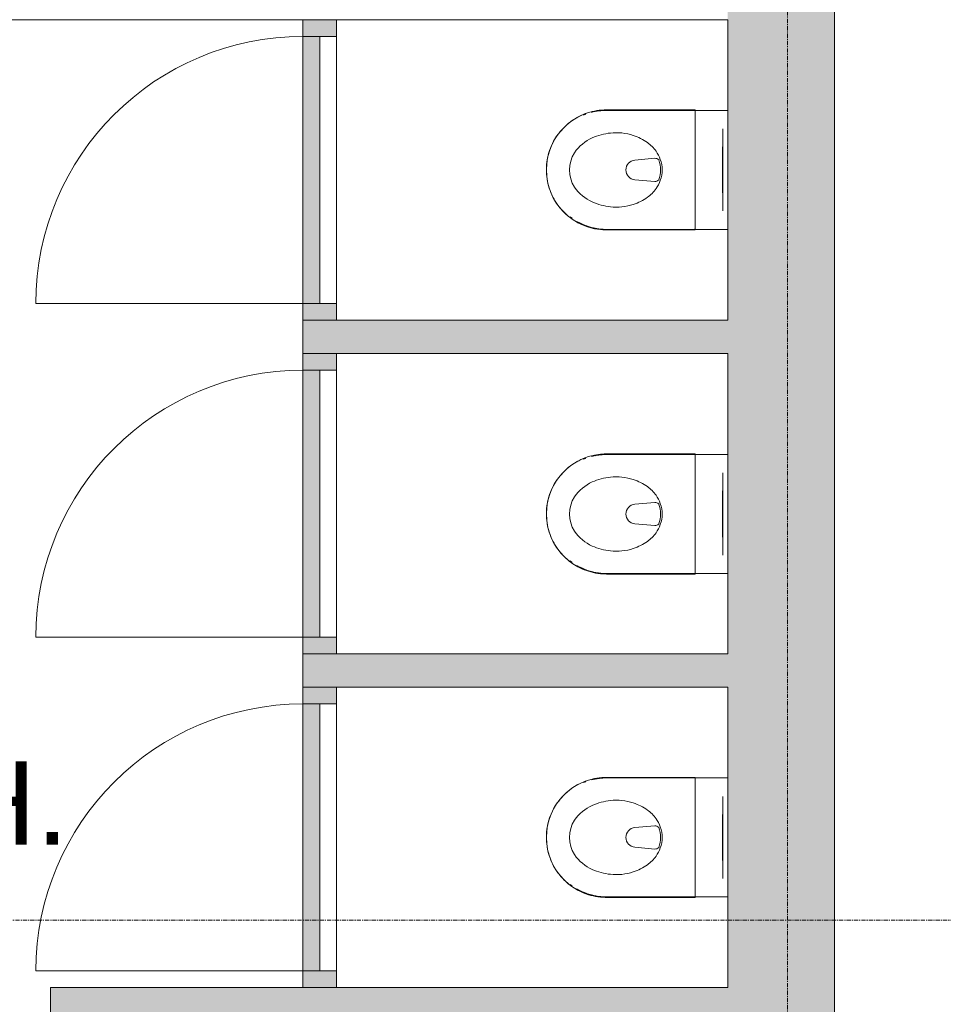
# Model space of a CAD drawing. Header units: millimetres. Extents: x 23089 to 106528, y 39021 to 113498.
# Tile 21 of 50: x 57066 to 59833, y 47883 to 50833. Entities that reach past the tile are written whole.
import ezdxf

# ---------------------------------------------------------------- set-up
doc = ezdxf.new("R2010")
doc.units = ezdxf.units.MM
doc.linetypes.add('ARC Grid Line', pattern=[22.225, 12.7, -3.175, 3.175, -3.175])
for name, color, linetype, lineweight in [('A--A2__Ruwbouw', 8, 'Continuous', 9), ('A--L$01A__Algemeen', 7, 'Continuous', 9), ('A--L$07A__Stramien', 1, 'Continuous', 13), ('A--L22__Binnenwanden', 2, 'Continuous', 9), ('A--L3__Afbouw', 2, 'Continuous', 9), ('A--L74__VasteSanitaireVoorz', 1, 'Continuous', 9), ('A--LR9__AlgVoorz', 7, 'Continuous', 9), ('A--TR9__AlgVoorz', 1, 'Continuous', 13)]:
    doc.layers.add(name, color=color, linetype=linetype, lineweight=lineweight)
doc.styles.add('Arial_1', font='arial.ttf', dxfattribs={"height": 250})

# ---------------------------------------------------------------- blocks, each defined once
blk = doc.blocks.new('32_DO_WB_vo deur enkel1 - vo 2-1766203-DO-Begane grond - Nieuwe vloeren')
at = {"layer": 'A--L3__Afbouw'}
h = blk.add_hatch(color=9, dxfattribs=at)
h.paths.add_polyline_path([(570, 0), (570, 50), (520, 50), (520, -50), (570, -50)])
h.paths.add_polyline_path([(-280, 0), (-280, 50), (-330, 50), (-330, -50), (-280, -50)])
blk.add_hatch(color=9, dxfattribs=at).paths.add_polyline_path([(520, -50), (520, 0), (-280, 0), (-280, -50), (397.8, -50)])
at = {"layer": 'A--L$01A__Algemeen'}
blk.add_line((520, -50), (520, -850), dxfattribs=at)
blk.add_arc((520, -50), 800, 180, 270, dxfattribs=at)
at = {"layer": 'A--L3__Afbouw'}
for p, q in [((-330, -50), (-330, 50)), ((-330, 50), (-280, 50)), ((-280, 50), (-280, -50)), ((520, -50), (520, 50)), ((520, 50), (570, 50)), ((570, 50), (570, -50)), ((-280, 0), (520, 0)), ((-280, -50), (-280, 0)), ((520, 0), (520, -50)), ((-280, -50), (-330, -50)), ((520, -50), (-280, -50)), ((570, -50), (520, -50))]:
    blk.add_line(p, q, dxfattribs=at)
blk = doc.blocks.new('74_PF_UN_toilet_rimfree - type-V26-DO-Begane grond - Nieuwe vloeren')
at = {"layer": 'A--L$01A__Algemeen'}
for p, q in [((-180, -97.1), (-180, -363.1)), ((179.8, -97.1), (-180, -97.1)), ((-180, -97.1), (-180, -363.1)), ((-180, -97.1), (179.8, -97.1)), ((179.8, -363.1), (179.8, -97.1)), ((179.8, -363.1), (179.8, -97.1))]:
    blk.add_line(p, q, dxfattribs=at)
at = {"layer": 'A--L$01A__Algemeen', "flags": 128}
blk.add_lwpolyline([(-180, -363.1), (-179.9, -370.3), (-179.4, -377.5), (-178.7, -384.7), (-177.7, -391.8), (-176.4, -398.9), (-174.8, -405.9), (-173, -412.8), (-170.9, -419.7), (-168.5, -426.5), (-165.8, -433.2), (-162.9, -439.7), (-159.7, -446.2), (-156.2, -452.5), (-152.5, -458.7), (-148.6, -464.7), (-144.4, -470.6), (-140, -476.2), (-135.4, -481.7), (-130.5, -487.1), (-125.4, -492.2), (-120.2, -497.1), (-114.7, -501.8), (-109.1, -506.2), (-103.3, -510.5), (-97.3, -514.5), (-91.2, -518.3), (-84.9, -521.8), (-78.5, -525), (-72, -528), (-65.3, -530.8), (-58.5, -533.3), (-51.7, -535.5), (-44.8, -537.4), (-37.8, -539), (-30.7, -540.4), (-23.6, -541.5), (-16.4, -542.3), (-9.2, -542.8), (-2.1, -543), (5.1, -542.9), (12.3, -542.6), (19.5, -541.9), (26.6, -541), (33.7, -539.8), (40.8, -538.3), (47.7, -536.5), (54.6, -534.5), (61.4, -532.2), (68.1, -529.6), (74.7, -526.7), (81.2, -523.6), (87.6, -520.2), (93.8, -516.6), (99.8, -512.7), (105.7, -508.6), (111.5, -504.2), (117, -499.6), (122.4, -494.8), (127.6, -489.8), (132.5, -484.6), (137.3, -479.2), (141.8, -473.6), (146.1, -467.9), (150.2, -461.9), (154, -455.9), (157.6, -449.6), (160.9, -443.2), (164, -436.7), (166.8, -430.1), (169.4, -423.4), (171.7, -416.6), (173.6, -409.6), (175.4, -402.7), (176.8, -395.6), (178, -388.5), (178.8, -381.4), (179.4, -374.2), (179.7, -367), (179.8, -363.1)], dxfattribs=at)
at = {"layer": 'A--L$01A__Algemeen'}
blk.add_arc((-0.1, -363.1), 179.9, 180, 360, dxfattribs=at)
for points, knots in [([(-178, -99.1), (-178.2, -98.9), (-178.4, -98.7), (-178.8, -98.3), (-179, -98.1), (-179.1, -98), (-179.3, -97.9), (-179.4, -97.7), (-179.6, -97.5), (-179.7, -97.4), (-179.9, -97.3), (-180, -97.1), (-180, -97.1), (-180, -97.1)], [-1, -1, -1, -1, -0.833333, -0.75, -0.666667, -0.625, -0.583333, -0.5, -0.416667, -0.333333, -0.25, -0.166667, 0, 0, 0, 0]), ([(179.8, -97.1), (179.8, -97.1), (179.7, -97.1), (179.6, -97.3), (179.5, -97.4), (179.4, -97.5), (179.2, -97.7), (179, -97.9), (178.8, -98.1), (178.7, -98.2), (178.5, -98.4), (178.2, -98.7), (177.9, -98.9), (177.8, -99.1)], [0, 0, 0, 0, 0.166667, 0.25, 0.333333, 0.416667, 0.5, 0.583333, 0.666667, 0.708333, 0.75, 0.833333, 1, 1, 1, 1])]:
    blk.add_open_spline(points, degree=3, knots=knots, dxfattribs=at)
at = {"layer": 'A--L74__VasteSanitaireVoorz'}
for p, q in [((-178.3, 0), (-178.3, -362.3)), ((-178.3, -63), (-178.3, 0)), ((-178.3, 0), (-178.3, -362.3)), ((-178.3, -63), (-178.3, 0)), ((-118, 0), (-123, 0)), ((-118, 0), (118, 0)), ((123, 0), (118, 0)), ((178.3, -362.3), (178.3, 0)), ((178.3, 0), (178.3, -63)), ((178.3, -362.3), (178.3, 0)), ((178.3, 0), (178.3, -63)), ((-123, -15), (-118, -15)), ((-123, -15), (-118, -15)), ((118, -15), (-118, -15)), ((-69, -15.5), (69, -15.5)), ((-69, -15.5), (69, -15.5)), ((31, -15.5), (-31, -15.5)), ((31, -15.5), (-31, -15.5)), ((118, -15), (123, -15)), ((118, -15), (123, -15)), ((-178.3, -362.3), (-178.3, -63)), ((-178.3, -362.3), (-178.3, -63)), ((178.3, -63), (178.3, -362.3)), ((178.3, -63), (178.3, -362.3)), ((-34.8, -218.3), (-29.5, -278.1)), ((34.8, -218.3), (29.5, -278.1)), ((-178.3, -362.3), (-178.1, -369.4)), ((-178.3, -362.3), (-178.1, -369.4)), ((-166.8, -425.1), (-164.2, -431.7)), ((-166.8, -425.1), (-164.2, -431.7)), ((140.7, -471.8), (144.9, -466.1)), ((140.7, -471.8), (144.9, -466.1))]:
    blk.add_line(p, q, dxfattribs=at)
at = {"layer": 'A--L74__VasteSanitaireVoorz', "flags": 128}
for points in [[(-177.7, -376.5), (-177, -383.6), (-176, -390.7), (-174.7, -397.7)], [(-177.7, -376.5), (-177, -383.6), (-176, -390.7), (-174.7, -397.7)], [(173.9, -401.4), (175.3, -394.5), (176.5, -387.4), (177.3, -380.3), (177.9, -373.2), (178.2, -366.1), (178.3, -362.3)], [(173.9, -401.4), (175.3, -394.5), (176.5, -387.4), (177.3, -380.3), (177.9, -373.2), (178.2, -366.1), (178.3, -362.3)], [(159.6, -441.7), (162.7, -435.2), (165.4, -428.6), (168, -422)], [(159.6, -441.7), (162.7, -435.2), (165.4, -428.6), (168, -422)]]:
    blk.add_lwpolyline(points, dxfattribs=at)
at = {"layer": 'A--L74__VasteSanitaireVoorz'}
for centre, radius, start, end in [((4.3, -301), 105.4, 109.8989, 125.0353), ((0, -289.1), 92.7, 70.1011, 109.8989), ((0, -289.1), 87.7, 70.1011, 109.8989), ((-4.3, -301), 105.4, 54.9647, 70.1011), ((4.3, -301), 105.4, 125.0353, 144.9647), ((-21.1, -217.1), 13.7, 129.7154, 185), ((21.1, -217.1), 13.7, 355, 50.2846), ((-4.3, -301), 105.4, 35.0353, 54.9647), ((51, -333.7), 162.5, 144.9647, 161.7326), ((-51, -333.7), 162.5, 18.2674, 35.0353), ((51, -333.7), 162.5, 161.7326, 186.2674), ((0, -275.5), 29.6, 185, 355), ((-51, -333.7), 162.5, 353.7326, 18.2674), ((73, -331.3), 184.6, 186.2674, 203.7326), ((-73, -331.3), 184.6, 336.2674, 353.7326), ((0, -362.3), 178.3, 180, 195), ((0, -362.3), 178.3, 180, 195), ((0, -362.3), 178.3, 180, 195), ((0, -362.3), 178.3, 180, 195), ((0, -362.3), 178.3, 330, 0), ((0, -362.3), 178.3, 330, 360), ((0, -362.3), 178.3, 330, 0), ((0, -362.3), 178.3, 330, 360), ((16.9, -356), 123.3, 203.7326, 236.2674), ((-16.9, -356), 123.3, 303.7326, 336.2674), ((0, -381.4), 92.8, 236.2674, 303.7326)]:
    blk.add_arc(centre, radius, start, end, dxfattribs=at)
blk = doc.blocks.new('74_PF_UN_toilet_rimfree - type-V27-DO-Begane grond - Nieuwe vloeren')
at = {"layer": 'A--L$01A__Algemeen'}
for p, q in [((-180, -97.1), (-180, -363.1)), ((179.8, -97.1), (-180, -97.1)), ((-180, -97.1), (-180, -363.1)), ((-180, -97.1), (179.8, -97.1)), ((179.8, -363.1), (179.8, -97.1)), ((179.8, -363.1), (179.8, -97.1))]:
    blk.add_line(p, q, dxfattribs=at)
at = {"layer": 'A--L$01A__Algemeen', "flags": 128}
blk.add_lwpolyline([(-180, -363.1), (-179.9, -370.3), (-179.4, -377.5), (-178.7, -384.7), (-177.7, -391.8), (-176.4, -398.9), (-174.8, -405.9), (-173, -412.8), (-170.9, -419.7), (-168.5, -426.5), (-165.8, -433.2), (-162.9, -439.7), (-159.7, -446.2), (-156.2, -452.5), (-152.5, -458.7), (-148.6, -464.7), (-144.4, -470.6), (-140, -476.2), (-135.4, -481.7), (-130.5, -487.1), (-125.4, -492.2), (-120.2, -497.1), (-114.7, -501.8), (-109.1, -506.2), (-103.3, -510.5), (-97.3, -514.5), (-91.2, -518.3), (-84.9, -521.8), (-78.5, -525), (-72, -528), (-65.3, -530.8), (-58.5, -533.3), (-51.7, -535.5), (-44.8, -537.4), (-37.8, -539), (-30.7, -540.4), (-23.6, -541.5), (-16.4, -542.3), (-9.2, -542.8), (-2.1, -543), (5.1, -542.9), (12.3, -542.6), (19.5, -541.9), (26.6, -541), (33.7, -539.8), (40.8, -538.3), (47.7, -536.5), (54.6, -534.5), (61.4, -532.2), (68.1, -529.6), (74.7, -526.7), (81.2, -523.6), (87.6, -520.2), (93.8, -516.6), (99.8, -512.7), (105.7, -508.6), (111.5, -504.2), (117, -499.6), (122.4, -494.8), (127.6, -489.8), (132.5, -484.6), (137.3, -479.2), (141.8, -473.6), (146.1, -467.9), (150.2, -461.9), (154, -455.9), (157.6, -449.6), (160.9, -443.2), (164, -436.7), (166.8, -430.1), (169.4, -423.4), (171.7, -416.6), (173.6, -409.6), (175.4, -402.7), (176.8, -395.6), (178, -388.5), (178.8, -381.4), (179.4, -374.2), (179.7, -367), (179.8, -363.1)], dxfattribs=at)
at = {"layer": 'A--L$01A__Algemeen'}
blk.add_arc((-0.1, -363.1), 179.9, 180, 360, dxfattribs=at)
for points, knots in [([(-178, -99.1), (-178.2, -98.9), (-178.4, -98.7), (-178.8, -98.3), (-179, -98.1), (-179.1, -98), (-179.3, -97.9), (-179.4, -97.7), (-179.6, -97.5), (-179.7, -97.4), (-179.9, -97.3), (-180, -97.1), (-180, -97.1), (-180, -97.1)], [-1, -1, -1, -1, -0.833333, -0.75, -0.666667, -0.625, -0.583333, -0.5, -0.416667, -0.333333, -0.25, -0.166667, 0, 0, 0, 0]), ([(179.8, -97.1), (179.8, -97.1), (179.7, -97.1), (179.6, -97.3), (179.5, -97.4), (179.4, -97.5), (179.2, -97.7), (179, -97.9), (178.8, -98.1), (178.7, -98.2), (178.5, -98.4), (178.2, -98.7), (177.9, -98.9), (177.8, -99.1)], [0, 0, 0, 0, 0.166667, 0.25, 0.333333, 0.416667, 0.5, 0.583333, 0.666667, 0.708333, 0.75, 0.833333, 1, 1, 1, 1])]:
    blk.add_open_spline(points, degree=3, knots=knots, dxfattribs=at)
at = {"layer": 'A--L74__VasteSanitaireVoorz'}
for p, q in [((-178.3, 0), (-178.3, -362.3)), ((-178.3, -63), (-178.3, 0)), ((-178.3, 0), (-178.3, -362.3)), ((-178.3, -63), (-178.3, 0)), ((-118, 0), (-123, 0)), ((-118, 0), (118, 0)), ((123, 0), (118, 0)), ((178.3, -362.3), (178.3, 0)), ((178.3, 0), (178.3, -63)), ((178.3, -362.3), (178.3, 0)), ((178.3, 0), (178.3, -63)), ((-123, -15), (-118, -15)), ((-123, -15), (-118, -15)), ((118, -15), (-118, -15)), ((-69, -15.5), (69, -15.5)), ((-69, -15.5), (69, -15.5)), ((31, -15.5), (-31, -15.5)), ((31, -15.5), (-31, -15.5)), ((118, -15), (123, -15)), ((118, -15), (123, -15)), ((-178.3, -362.3), (-178.3, -63)), ((-178.3, -362.3), (-178.3, -63)), ((178.3, -63), (178.3, -362.3)), ((178.3, -63), (178.3, -362.3)), ((-34.8, -218.3), (-29.5, -278.1)), ((34.8, -218.3), (29.5, -278.1)), ((-178.3, -362.3), (-178.1, -369.4)), ((-178.3, -362.3), (-178.1, -369.4)), ((-166.8, -425.1), (-164.2, -431.7)), ((-166.8, -425.1), (-164.2, -431.7)), ((140.7, -471.8), (144.9, -466.1)), ((140.7, -471.8), (144.9, -466.1))]:
    blk.add_line(p, q, dxfattribs=at)
at = {"layer": 'A--L74__VasteSanitaireVoorz', "flags": 128}
for points in [[(-177.7, -376.5), (-177, -383.6), (-176, -390.7), (-174.8, -397.1)], [(-177.7, -376.5), (-177, -383.6), (-176, -390.7), (-174.8, -397.1)], [(173.9, -401.4), (175.3, -394.5), (176.5, -387.4), (177.3, -380.3), (177.9, -373.2), (178.2, -366.1), (178.3, -362.3)], [(173.9, -401.4), (175.3, -394.5), (176.5, -387.4), (177.3, -380.3), (177.9, -373.2), (178.2, -366.1), (178.3, -362.3)], [(159.6, -441.7), (162.7, -435.2), (165.4, -428.6), (168, -422)], [(159.6, -441.7), (162.7, -435.2), (165.4, -428.6), (168, -422)]]:
    blk.add_lwpolyline(points, dxfattribs=at)
at = {"layer": 'A--L74__VasteSanitaireVoorz'}
for centre, radius, start, end in [((4.3, -301), 105.4, 109.8989, 125.0353), ((0, -289.1), 92.7, 70.1011, 109.8989), ((0, -289.1), 87.7, 70.1011, 109.8989), ((-4.3, -301), 105.4, 54.9647, 70.1011), ((4.3, -301), 105.4, 125.0353, 144.9647), ((-21.1, -217.1), 13.7, 129.7154, 185), ((21.1, -217.1), 13.7, 355, 50.2846), ((-4.3, -301), 105.4, 35.0353, 54.9647), ((51, -333.7), 162.5, 144.9647, 161.7326), ((-51, -333.7), 162.5, 18.2674, 35.0353), ((51, -333.7), 162.5, 161.7326, 186.2674), ((0, -275.5), 29.6, 185, 355), ((-51, -333.7), 162.5, 353.7326, 18.2674), ((73, -331.3), 184.6, 186.2674, 203.7326), ((-73, -331.3), 184.6, 336.2674, 353.7326), ((0, -362.3), 178.3, 180, 195), ((0, -362.3), 178.3, 180, 195), ((0, -362.3), 178.3, 180, 195), ((0, -362.3), 178.3, 180, 195), ((0, -362.3), 178.3, 330, 0), ((0, -362.3), 178.3, 330, 360), ((0, -362.3), 178.3, 330, 0), ((0, -362.3), 178.3, 330, 360), ((16.9, -356), 123.3, 203.7326, 236.2674), ((-16.9, -356), 123.3, 303.7326, 336.2674), ((0, -381.4), 92.8, 236.2674, 303.7326)]:
    blk.add_arc(centre, radius, start, end, dxfattribs=at)
blk = doc.blocks.new('74_PF_UN_toilet_rimfree - type-V28-DO-Begane grond - Nieuwe vloeren')
at = {"layer": 'A--L$01A__Algemeen'}
for p, q in [((-180, -97.1), (-180, -363.1)), ((179.8, -97.1), (-180, -97.1)), ((-180, -97.1), (-180, -363.1)), ((-180, -97.1), (179.8, -97.1)), ((179.8, -363.1), (179.8, -97.1)), ((179.8, -363.1), (179.8, -97.1))]:
    blk.add_line(p, q, dxfattribs=at)
at = {"layer": 'A--L$01A__Algemeen', "flags": 128}
blk.add_lwpolyline([(-180, -363.1), (-179.9, -370.3), (-179.4, -377.5), (-178.7, -384.7), (-177.7, -391.8), (-176.4, -398.9), (-174.8, -405.9), (-173, -412.8), (-170.9, -419.7), (-168.5, -426.5), (-165.8, -433.2), (-162.9, -439.7), (-159.7, -446.2), (-156.2, -452.5), (-152.5, -458.7), (-148.6, -464.7), (-144.4, -470.6), (-140, -476.2), (-135.4, -481.7), (-130.5, -487.1), (-125.4, -492.2), (-120.2, -497.1), (-114.7, -501.8), (-109.1, -506.2), (-103.3, -510.5), (-97.3, -514.5), (-91.2, -518.3), (-84.9, -521.8), (-78.5, -525), (-72, -528), (-65.3, -530.8), (-58.5, -533.3), (-51.7, -535.5), (-44.8, -537.4), (-37.8, -539), (-30.7, -540.4), (-23.6, -541.5), (-16.4, -542.3), (-9.2, -542.8), (-2.1, -543), (5.1, -542.9), (12.3, -542.6), (19.5, -541.9), (26.6, -541), (33.7, -539.8), (40.8, -538.3), (47.7, -536.5), (54.6, -534.5), (61.4, -532.2), (68.1, -529.6), (74.7, -526.7), (81.2, -523.6), (87.6, -520.2), (93.8, -516.6), (99.8, -512.7), (105.7, -508.6), (111.5, -504.2), (117, -499.6), (122.4, -494.8), (127.6, -489.8), (132.5, -484.6), (137.3, -479.2), (141.8, -473.6), (146.1, -467.9), (150.2, -461.9), (154, -455.9), (157.6, -449.6), (160.9, -443.2), (164, -436.7), (166.8, -430.1), (169.4, -423.4), (171.7, -416.6), (173.6, -409.6), (175.4, -402.7), (176.8, -395.6), (178, -388.5), (178.8, -381.4), (179.4, -374.2), (179.7, -367), (179.8, -363.1)], dxfattribs=at)
at = {"layer": 'A--L$01A__Algemeen'}
blk.add_arc((-0.1, -363.1), 179.9, 180, 360, dxfattribs=at)
for points, knots in [([(-178, -99.1), (-178.2, -98.9), (-178.4, -98.7), (-178.8, -98.3), (-179, -98.1), (-179.1, -98), (-179.3, -97.9), (-179.4, -97.7), (-179.6, -97.5), (-179.7, -97.4), (-179.9, -97.3), (-180, -97.1), (-180, -97.1), (-180, -97.1)], [-1, -1, -1, -1, -0.833333, -0.75, -0.666667, -0.625, -0.583333, -0.5, -0.416667, -0.333333, -0.25, -0.166667, 0, 0, 0, 0]), ([(179.8, -97.1), (179.8, -97.1), (179.7, -97.1), (179.6, -97.3), (179.5, -97.4), (179.4, -97.5), (179.2, -97.7), (179, -97.9), (178.8, -98.1), (178.7, -98.2), (178.5, -98.4), (178.2, -98.7), (177.9, -98.9), (177.8, -99.1)], [0, 0, 0, 0, 0.166667, 0.25, 0.333333, 0.416667, 0.5, 0.583333, 0.666667, 0.708333, 0.75, 0.833333, 1, 1, 1, 1])]:
    blk.add_open_spline(points, degree=3, knots=knots, dxfattribs=at)
at = {"layer": 'A--L74__VasteSanitaireVoorz'}
for p, q in [((-178.3, 0), (-178.3, -362.3)), ((-178.3, -63), (-178.3, 0)), ((-178.3, 0), (-178.3, -362.3)), ((-178.3, -63), (-178.3, 0)), ((-118, 0), (-123, 0)), ((-118, 0), (118, 0)), ((123, 0), (118, 0)), ((178.3, -362.3), (178.3, 0)), ((178.3, 0), (178.3, -63)), ((178.3, -362.3), (178.3, 0)), ((178.3, 0), (178.3, -63)), ((-123, -15), (-118, -15)), ((-123, -15), (-118, -15)), ((118, -15), (-118, -15)), ((-69, -15.5), (69, -15.5)), ((-69, -15.5), (69, -15.5)), ((31, -15.5), (-31, -15.5)), ((31, -15.5), (-31, -15.5)), ((118, -15), (123, -15)), ((118, -15), (123, -15)), ((-178.3, -362.3), (-178.3, -63)), ((-178.3, -362.3), (-178.3, -63)), ((178.3, -63), (178.3, -362.3)), ((178.3, -63), (178.3, -362.3)), ((-34.8, -218.3), (-29.5, -278.1)), ((34.8, -218.3), (29.5, -278.1)), ((-178.3, -362.3), (-178.1, -369.4)), ((-178.3, -362.3), (-178.1, -369.4)), ((-166.8, -425.1), (-164.2, -431.7)), ((-166.8, -425.1), (-164.2, -431.7)), ((140.7, -471.8), (144.9, -466.1)), ((140.7, -471.8), (144.9, -466.1))]:
    blk.add_line(p, q, dxfattribs=at)
at = {"layer": 'A--L74__VasteSanitaireVoorz', "flags": 128}
for points in [[(-177.7, -376.5), (-177, -383.6), (-176, -390.7), (-174.7, -397.7)], [(-177.7, -376.5), (-177, -383.6), (-176, -390.7), (-174.7, -397.7)], [(173.9, -401.4), (175.3, -394.5), (176.5, -387.4), (177.3, -380.3), (177.9, -373.2), (178.2, -366.1), (178.3, -362.3)], [(173.9, -401.4), (175.3, -394.5), (176.5, -387.4), (177.3, -380.3), (177.9, -373.2), (178.2, -366.1), (178.3, -362.3)], [(159.6, -441.7), (162.7, -435.2), (165.4, -428.6), (168, -422)], [(159.6, -441.7), (162.7, -435.2), (165.4, -428.6), (168, -422)]]:
    blk.add_lwpolyline(points, dxfattribs=at)
at = {"layer": 'A--L74__VasteSanitaireVoorz'}
for centre, radius, start, end in [((4.3, -301), 105.4, 109.8989, 125.0353), ((0, -289.1), 92.7, 70.1011, 109.8989), ((0, -289.1), 87.7, 70.1011, 109.8989), ((-4.3, -301), 105.4, 54.9647, 70.1011), ((4.3, -301), 105.4, 125.0353, 144.9647), ((-21.1, -217.1), 13.7, 129.7154, 185), ((21.1, -217.1), 13.7, 355, 50.2846), ((-4.3, -301), 105.4, 35.0353, 54.9647), ((51, -333.7), 162.5, 144.9647, 161.7326), ((-51, -333.7), 162.5, 18.2674, 35.0353), ((51, -333.7), 162.5, 161.7326, 186.2674), ((0, -275.5), 29.6, 185, 355), ((-51, -333.7), 162.5, 353.7326, 18.2674), ((73, -331.3), 184.6, 186.2674, 203.7326), ((-73, -331.3), 184.6, 336.2674, 353.7326), ((0, -362.3), 178.3, 180, 195), ((0, -362.3), 178.3, 180, 195), ((0, -362.3), 178.3, 180, 195), ((0, -362.3), 178.3, 180, 195), ((0, -362.3), 178.3, 330, 0), ((0, -362.3), 178.3, 330, 360), ((0, -362.3), 178.3, 330, 0), ((0, -362.3), 178.3, 330, 360), ((16.9, -356), 123.3, 203.7326, 236.2674), ((-16.9, -356), 123.3, 303.7326, 336.2674), ((0, -381.4), 92.8, 236.2674, 303.7326)]:
    blk.add_arc(centre, radius, start, end, dxfattribs=at)

msp = doc.modelspace()

# ---------------------------------------------------------------- hatches: boundary and pattern name
at = {"layer": 'A--A2__Ruwbouw'}
h = msp.add_hatch(color=9, dxfattribs=at)
h.paths.add_polyline_path([(59296.9, 46841.4), (59506.9, 46841.4), (59506.9, 53403.5), (59186.9, 53403.5), (59186.9, 46841.4)])
h.paths.add_polyline_path([(59186.9, 54938.4), (59506.9, 54938.4), (59506.9, 56446.4), (59186.9, 56446.4), (59186.9, 55116.4)])
h.paths.add_polyline_path([(59236.9, 57865.5), (59506.9, 57865.5), (59506.9, 57876.4), (59186.9, 57876.4), (59186.9, 57865.5)])
h.paths.add_polyline_path([(59506.9, 58776.4), (59506.9, 60479.5), (59186.9, 60479.5), (59186.9, 58776.4), (59296.9, 58776.4)])
h.paths.add_polyline_path([(59402.4, 59332.4), (59315.9, 59332.4), (59315.9, 59432.4), (59415.9, 59432.4), (59415.9, 59332.4), (59405.9, 59332.4)])
h.paths.add_polyline_path([(59400.6, 59342.4), (59405.9, 59342.4), (59405.9, 59422.4), (59325.9, 59422.4), (59325.9, 59342.4)])
h.paths.add_polyline_path([(59186.9, 62351.5), (59506.9, 62351.5), (59506.9, 62392.4), (59186.9, 62392.4)])
h.paths.add_polyline_path([(59506.9, 63292.4), (59506.9, 65046.6), (59186.9, 65046.6), (59186.9, 63292.4), (59296.9, 63292.4)])
h.paths.add_polyline_path([(59315.9, 64541.4), (59315.9, 64641.4), (59415.9, 64641.4), (59415.9, 64541.4), (59325.9, 64541.4)])
h.paths.add_polyline_path([(59325.9, 64551.4), (59405.9, 64551.4), (59405.9, 64631.4), (59325.9, 64631.4)])
h.paths.add_polyline_path([(59296.9, 66970.4), (59506.9, 66970.4), (59506.9, 68028.6), (59186.9, 68028.6), (59186.9, 66970.4)])
h.paths.add_polyline_path([(59296.9, 69952.4), (59506.9, 69952.4), (59506.9, 71042.9), (59186.9, 71042.9), (59186.9, 69952.4)])
h.paths.add_polyline_path([(59405.9, 70221.4), (59315.9, 70221.4), (59315.9, 70321.4), (59415.9, 70321.4), (59415.9, 70221.4)])
h.paths.add_polyline_path([(59325.9, 70231.4), (59405.9, 70231.4), (59401.6, 70311.4), (59325.9, 70311.4)])
h.paths.add_polyline_path([(59296.9, 72966.7), (59506.9, 72966.7), (59501.5, 75271.4), (59186.9, 75266.4), (59186.9, 72966.7)])
h = msp.add_hatch(color=9, dxfattribs=at)
h.paths.add_polyline_path([(58014.9, 48833.4), (58014.9, 48933.4), (57914.9, 48933.4), (57914.9, 48833.4)])
h.paths.add_polyline_path([(58014.9, 49833.4), (58014.9, 49933.4), (57914.9, 49933.4), (57914.9, 49833.4)])
for points in [[(58581.1, 49833.4), (59186.9, 49833.4), (59186.9, 49933.4), (58014.9, 49933.4), (58014.9, 49833.4)], [(58014.9, 48833.4), (59186.9, 48833.4), (59186.9, 48933.4), (58014.9, 48933.4)], [(57158.9, 44261.4), (57258.9, 44261.4), (57258.9, 47933.4), (57158.9, 47933.4), (57158.9, 45262.6)], [(57258.9, 47833.4), (59186.9, 47833.4), (59186.9, 47933.4), (57258.9, 47933.4)]]:
    msp.add_hatch(color=9, dxfattribs=at).paths.add_polyline_path(points)

# ---------------------------------------------------------------- linework, layer by layer
at = {"layer": 'A--L$07A__Stramien', "linetype": 'ARC Grid Line'}
for p, q in [((59365.9, 95686.5), (59365.9, 39742)), ((69356.6, 48135.4), (24200.6, 48135.4))]:
    msp.add_line(p, q, dxfattribs=at)
at = {"layer": 'A--L22__Binnenwanden', "lineweight": 15}
for p, q in [((59506.9, 43991.4), (59506.9, 53403.5)), ((55196.9, 50833.4), (59186.9, 50833.4)), ((59186.9, 50833.4), (59186.9, 50501.4)), ((59186.9, 50265.4), (59186.9, 49933.4)), ((57914.9, 49933.4), (57914.9, 49833.4)), ((59186.9, 49933.4), (57914.9, 49933.4)), ((57914.9, 49833.4), (59186.9, 49833.4)), ((59186.9, 49833.4), (59186.9, 49470.4)), ((59186.9, 49234.4), (59186.9, 48933.4)), ((57914.9, 48933.4), (57914.9, 48833.4)), ((59186.9, 48933.4), (57914.9, 48933.4)), ((57914.9, 48833.4), (59186.9, 48833.4)), ((59186.9, 48833.4), (59186.9, 48501.4)), ((59186.9, 48265.4), (59186.9, 47933.4)), ((57158.9, 47933.4), (57158.9, 44261.4)), ((59186.9, 47933.4), (57158.9, 47933.4))]:
    msp.add_line(p, q, dxfattribs=at)
at = {"layer": 'A--L22__Binnenwanden'}
for p, q in [((58014.9, 50783.4), (58014.9, 49983.4)), ((58014.9, 49783.4), (58014.9, 48983.4)), ((58014.9, 48783.4), (58014.9, 47983.4))]:
    msp.add_line(p, q, dxfattribs=at)
at = {"layer": 'A--LR9__AlgVoorz', "flags": 128}
for points in [[(59691.9, 75266.4), (59506.9, 75266.4), (59506.9, 54938.4), (59506.9, 53403.5), (59506.9, 46848.4), (64786.9, 46848.4), (64786.9, 51979), (64786.9, 53629.4), (64891.8, 53638.3), (63778.2, 70960.5), (63045.9, 70914.3), (62865.7, 70903), (62854.9, 71083.2), (62665.2, 74257.7), (60731.9, 74133.4), (60731.9, 75266.4), (60591.9, 75266.4)], [(55936.9, 50833.4), (55196.9, 50833.4), (55196.9, 44261.4), (57158.9, 44261.4), (57158.9, 46633.4), (57158.9, 47933.4), (57914.9, 47933.4), (57914.9, 48883.4), (57914.9, 49883.4), (57914.9, 50833.4)], [(59186.9, 50833.4), (58014.9, 50833.4), (58014.9, 49933.4), (59186.9, 49933.4)], [(58014.9, 49833.4), (58014.9, 48933.4), (59186.9, 48933.4), (59186.9, 49833.4)], [(58014.9, 47933.4), (58222.9, 47933.4), (59186.9, 47933.4), (59186.9, 48833.4), (58014.9, 48833.4)]]:
    msp.add_lwpolyline(points, close=True, dxfattribs=at)

# ---------------------------------------------------------------- block references
at = {"layer": 'A--L3__Afbouw', "rotation": 269.9999999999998}
for p in [(57964.9, 50503.4), (57964.9, 49503.4), (57964.9, 48503.4)]:
    msp.add_blockref('32_DO_WB_vo deur enkel1 - vo 2-1766203-DO-Begane grond - Nieuwe vloeren', p, dxfattribs=at)
at = {"layer": 'A--L74__VasteSanitaireVoorz'}
for name, p, rotation in [('74_PF_UN_toilet_rimfree - type-V28-DO-Begane grond - Nieuwe vloeren', (59186.9, 50383.4), 269.9999999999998), ('74_PF_UN_toilet_rimfree - type-V27-DO-Begane grond - Nieuwe vloeren', (59186.9, 49352.4), 269.9999999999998), ('74_PF_UN_toilet_rimfree - type-V26-DO-Begane grond - Nieuwe vloeren', (59186.9, 48383.4), 269.9999999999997)]:
    msp.add_blockref(name, p, dxfattribs=dict(at, rotation=rotation))

# ---------------------------------------------------------------- texts
at = {"layer": 'A--TR9__AlgVoorz', "insert": (54942.4, 48611.3), "char_height": 250, "width": 2741.771, "attachment_point": 1, "style": 'Arial_1'}
msp.add_mtext('Toiletruimte H.', dxfattribs=at)

doc.saveas('drawing.dxf')
